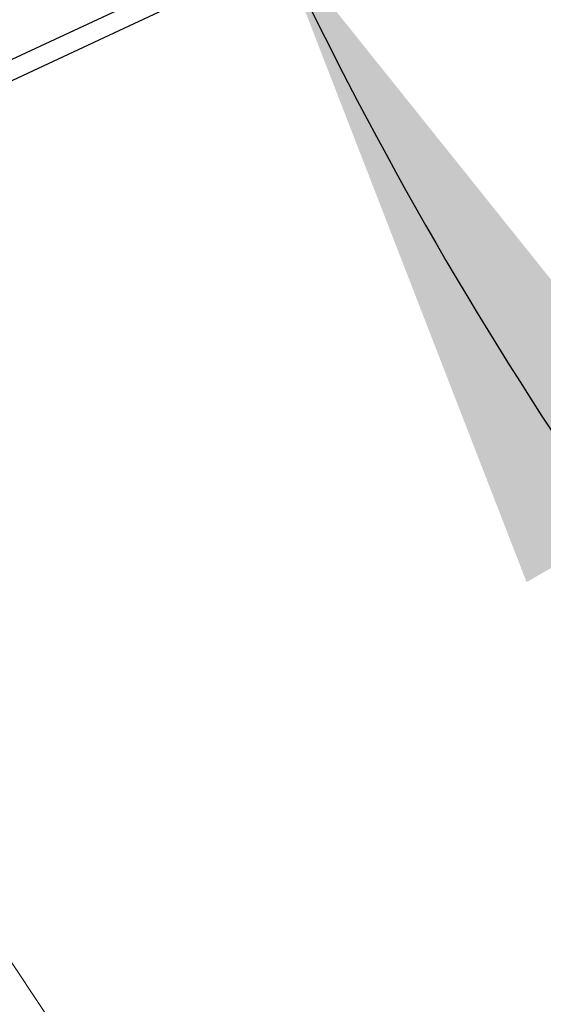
# Model space of a CAD drawing. Header units: inches. Extents: x 0.2 to 10.8, y 0.2 to 8.2.
# Tile 146 of 156: x 5.9053 to 6.0048, y 4.9728 to 5.1597. Entities that reach past the tile are written whole.
import ezdxf

# ---------------------------------------------------------------- set-up
doc = ezdxf.new("R2010")
doc.units = ezdxf.units.IN
doc.header["$MEASUREMENT"] = 0
doc.linetypes.add('HIDDEN', pattern=[0.075, 0.05, -0.025])
doc.layers.add('DIMENSIONS', color=140, linetype='Continuous')
doc.styles.add('SLDTEXTSTYLE0', font='TXT', dxfattribs={"width": 0.7})
doc.dimstyles.new('SLDDIMSTYLE4', dxfattribs={"dimtxt": 0.084961, "dimasz": 0.13, "dimexe": 0, "dimexo": 0.0625, "dimgap": 0.02124, "dimtad": 0, "dimtih": 1, "dimtoh": 1, "dimdec": 4, "dimlfac": 20, "dimzin": 12, "dimdsep": 46, "dimtxsty": 'SLDTEXTSTYLE0', "dimsah": 1, "dimcen": 0.09, "dimadec": 0, "dimazin": 3, "dimtfac": 1, "dimtdec": 0, "dimtofl": 0, "dimtmove": 0, "dimatfit": 3, "dimfxl": 0, "dimfrac": 2, "dimtolj": 1, "dimtzin": 12, "dimarcsym": 0})

# ---------------------------------------------------------------- blocks, each defined once
blk = doc.blocks.new('_D_13')
at = {"layer": 'DIMENSIONS'}
blk.add_line((6.47204, 5.49002), (5.75929, 5.49002), dxfattribs=at)
for start, end in [(160.98105, 180), (205, 224.01895)]:
    blk.add_arc((6.62844, 5.49002), 0.74416, start, end, dxfattribs=at)
for points in [[(5.88429, 5.49002), (5.91544, 5.61781), (5.87559, 5.62127)], [(5.95401, 5.17553), (6.00159, 5.05291), (6.03625, 5.07288)]]:
    blk.add_solid(points, dxfattribs=at)
at = {"layer": 'DIMENSIONS', "insert": (5.80069, 5.37097), "char_height": 0.083333, "attachment_point": 1, "style": 'SLDTEXTSTYLE0'}
blk.add_mtext('25°', dxfattribs=at)

msp = doc.modelspace()

# ---------------------------------------------------------------- linework, layer by layer
at = {"color": 7, "linetype": 'Continuous', "lineweight": 25}
for p, q in [((6.6284428, 5.4900249), (5.8503572, 5.1271976)), ((5.8504098, 5.12325), (6.6299643, 5.4867622))]:
    msp.add_line(p, q, dxfattribs=at)
at = {"color": 7, "linetype": 'HIDDEN', "lineweight": 18}
msp.add_line((5.9246643, 4.9492586), (5.8918893, 4.9986023), dxfattribs=at)

# ---------------------------------------------------------------- dimensions: what is measured, and where the dimension line sits
at = {"layer": 'DIMENSIONS'}
dim = msp.add_angular_dim_2l(base=(5.8945138, 5.6129673), line1=((6.5220371, 5.4900249), (6.6284428, 5.4900249)), line2=((5.8463519, 5.1253299), (6.6284428, 5.4900249)), dimstyle='SLDDIMSTYLE4', dxfattribs=at)
dim.commit()
dim.dimension.update_dxf_attribs({"geometry": '_D_13', "text_midpoint": (5.9014637, 5.3310659), "dimtype": 162})

doc.saveas('drawing.dxf')
